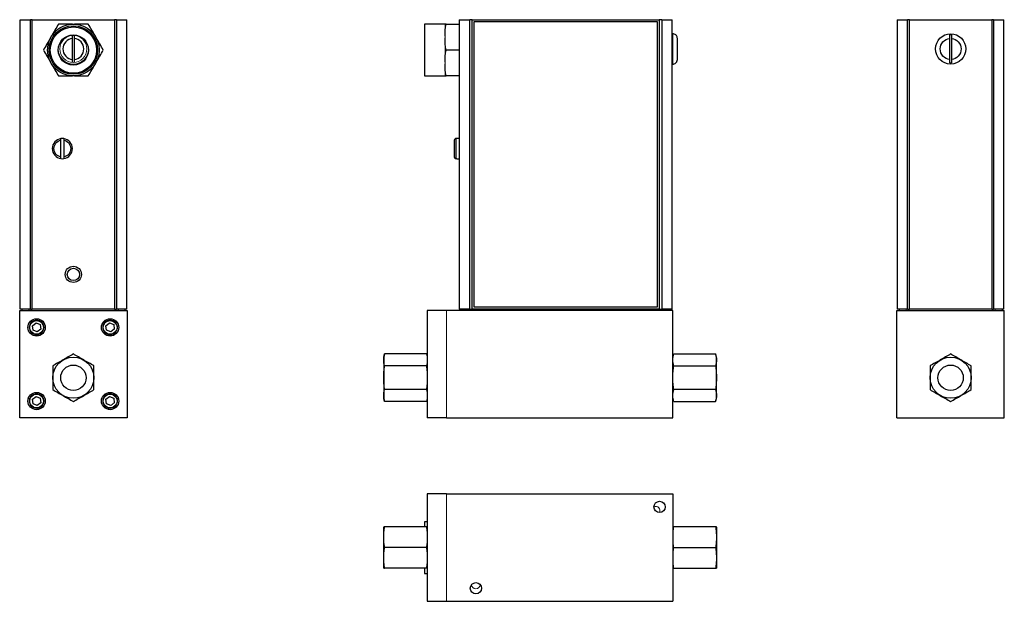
# Model space of a CAD drawing. Header units: inches. Extents: x 7 to 26.1, y 1 to 21.5.
# Tile 1 of 4: x 7 to 24.8, y 1 to 11.6. Entities that reach past the tile are written whole.
import ezdxf

# ---------------------------------------------------------------- set-up
doc = ezdxf.new("R2010")
doc.units = ezdxf.units.IN
doc.header["$MEASUREMENT"] = 0

msp = doc.modelspace()

# ---------------------------------------------------------------- linework, layer by layer
at = {"color": 7, "linetype": 'Continuous', "lineweight": 25}
for p, q in [((6.97, 11.579), (7.158, 11.579)), ((6.97, 6.329), (6.97, 11.579)), ((7.191, 11.579), (7.158, 11.579)), ((7.158, 6.329), (7.158, 11.579)), ((7.191, 11.579), (8.686, 11.579)), ((7.191, 6.329), (7.191, 11.579)), ((8.718, 11.579), (8.686, 11.579)), ((8.686, 11.579), (8.686, 6.329)), ((8.718, 11.579), (8.906, 11.579)), ((8.718, 11.579), (8.718, 6.329)), ((8.906, 6.329), (8.906, 11.579)), ((14.683, 11.499), (14.308, 11.499)), ((14.308, 11.499), (14.308, 10.559)), ((14.703, 11.499), (14.943, 11.499)), ((14.943, 11.579), (15.131, 11.579)), ((14.943, 11.579), (14.943, 6.329)), ((15.178, 11.579), (15.131, 11.579)), ((15.131, 6.329), (15.131, 11.579)), ((15.178, 6.329), (15.178, 11.579)), ((15.178, 11.579), (18.571, 11.579)), ((18.539, 11.539), (15.209, 11.539)), ((15.209, 11.539), (15.209, 6.369)), ((18.539, 6.369), (18.539, 11.539)), ((18.617, 11.579), (18.571, 11.579)), ((18.571, 11.579), (18.571, 6.329)), ((18.617, 11.579), (18.805, 11.579)), ((18.617, 11.579), (18.617, 6.329)), ((18.805, 6.329), (18.805, 11.579)), ((22.892, 11.579), (23.08, 11.579)), ((22.892, 11.579), (22.892, 6.329)), ((23.112, 11.579), (23.08, 11.579)), ((23.08, 6.329), (23.08, 11.579)), ((23.112, 11.579), (24.607, 11.579)), ((23.112, 6.329), (23.112, 11.579)), ((24.64, 11.579), (24.607, 11.579)), ((24.607, 11.579), (24.607, 6.329)), ((24.64, 11.579), (24.828, 11.579)), ((24.64, 11.579), (24.64, 6.329)), ((24.828, 6.329), (24.828, 11.579)), ((7.923, 10.803), (7.923, 11.295)), ((7.953, 11.295), (7.953, 10.803)), ((18.815, 11.324), (18.805, 11.324)), ((18.87, 11.303), (18.87, 11.304)), ((23.845, 10.86), (23.845, 11.238)), ((23.875, 11.238), (23.875, 10.86)), ((14.943, 11.029), (14.703, 11.029)), ((18.805, 10.774), (18.815, 10.774)), ((18.87, 10.794), (18.87, 10.795)), ((14.308, 10.559), (14.683, 10.559)), ((14.943, 10.559), (14.703, 10.559)), ((7.713, 9.09), (7.713, 9.392)), ((7.763, 9.392), (7.763, 9.09)), ((14.882, 9.422), (14.882, 9.06)), ((14.898, 9.422), (14.882, 9.422)), ((14.943, 9.424), (14.898, 9.424)), ((14.898, 9.424), (14.898, 9.422)), ((14.882, 9.06), (14.898, 9.06)), ((14.898, 9.06), (14.898, 9.058)), ((14.898, 9.058), (14.943, 9.058)), ((6.964, 4.355), (6.964, 6.304)), ((6.964, 6.304), (8.913, 6.304)), ((7.158, 6.329), (6.97, 6.329)), ((7.003, 6.329), (7.003, 6.304)), ((7.128, 6.329), (7.128, 6.304)), ((7.158, 6.329), (7.191, 6.329)), ((8.686, 6.329), (7.191, 6.329)), ((8.686, 6.329), (8.718, 6.329)), ((8.906, 6.329), (8.718, 6.329)), ((8.748, 6.329), (8.748, 6.304)), ((8.873, 6.329), (8.873, 6.304)), ((8.913, 6.304), (8.913, 4.355)), ((14.712, 6.304), (14.361, 6.304)), ((14.361, 6.304), (14.361, 4.355)), ((18.818, 6.304), (14.712, 6.304)), ((15.131, 6.329), (14.943, 6.329)), ((14.969, 6.329), (14.969, 6.304)), ((15.094, 6.329), (15.094, 6.304)), ((15.131, 6.329), (15.178, 6.329)), ((18.571, 6.329), (15.178, 6.329)), ((15.209, 6.369), (18.539, 6.369)), ((18.571, 6.329), (18.617, 6.329)), ((18.805, 6.329), (18.617, 6.329)), ((18.654, 6.329), (18.654, 6.304)), ((18.818, 4.355), (18.818, 6.304)), ((22.885, 6.304), (24.834, 6.304)), ((22.885, 4.355), (22.885, 6.304)), ((23.08, 6.329), (22.892, 6.329)), ((22.925, 6.329), (22.925, 6.304)), ((23.08, 6.329), (23.112, 6.329)), ((24.607, 6.329), (23.112, 6.329)), ((24.607, 6.329), (24.64, 6.329)), ((24.828, 6.329), (24.64, 6.329)), ((24.795, 6.329), (24.795, 6.304)), ((24.834, 4.355), (24.834, 6.304)), ((7.196, 6.028), (7.26, 6.078)), ((7.26, 6.078), (7.335, 6.047)), ((8.53, 6.028), (8.595, 6.078)), ((8.595, 6.078), (8.67, 6.047)), ((7.206, 5.947), (7.196, 6.028)), ((7.282, 5.916), (7.206, 5.947)), ((7.346, 5.966), (7.282, 5.916)), ((7.335, 6.047), (7.346, 5.966)), ((8.541, 5.947), (8.53, 6.028)), ((8.616, 5.916), (8.541, 5.947)), ((8.681, 5.966), (8.616, 5.916)), ((8.67, 6.047), (8.681, 5.966)), ((13.586, 5.515), (13.57, 5.457)), ((13.57, 5.457), (13.57, 5.407)), ((13.57, 5.407), (13.57, 4.71)), ((14.346, 5.515), (13.586, 5.515)), ((18.834, 5.515), (19.594, 5.515)), ((19.609, 5.457), (19.594, 5.515)), ((19.609, 5.407), (19.609, 5.457)), ((19.609, 4.71), (19.609, 5.407)), ((14.346, 5.299), (13.586, 5.299)), ((18.834, 5.299), (19.594, 5.299)), ((14.346, 4.868), (13.586, 4.868)), ((19.594, 4.868), (18.834, 4.868)), ((7.196, 4.693), (7.26, 4.743)), ((7.206, 4.613), (7.196, 4.693)), ((7.26, 4.743), (7.335, 4.712)), ((7.335, 4.712), (7.346, 4.631)), ((8.53, 4.693), (8.595, 4.743)), ((8.541, 4.613), (8.53, 4.693)), ((8.595, 4.743), (8.67, 4.712)), ((8.67, 4.712), (8.681, 4.631)), ((13.57, 4.71), (13.586, 4.652)), ((14.346, 4.652), (13.586, 4.652)), ((18.834, 4.652), (19.594, 4.652)), ((19.594, 4.652), (19.609, 4.71)), ((7.282, 4.582), (7.206, 4.613)), ((7.346, 4.631), (7.282, 4.582)), ((7.302, 4.508), (7.302, 4.531)), ((8.616, 4.582), (8.541, 4.613)), ((8.574, 4.531), (8.574, 4.508)), ((8.913, 4.355), (6.964, 4.355)), ((14.712, 4.355), (14.361, 4.355)), ((14.712, 4.355), (18.818, 4.355)), ((22.885, 4.355), (24.834, 4.355)), ((14.361, 2.978), (14.361, 1.029)), ((14.712, 2.978), (14.361, 2.978)), ((14.712, 2.978), (18.818, 2.978)), ((18.818, 2.978), (18.818, 1.029)), ((13.57, 2.377), (13.57, 2.376)), ((13.57, 1.63), (13.57, 2.376)), ((14.346, 2.377), (13.586, 2.377)), ((14.361, 2.473), (14.308, 2.473)), ((14.308, 2.473), (14.308, 2.377)), ((19.594, 2.377), (18.834, 2.377)), ((19.609, 2.376), (19.609, 2.377)), ((19.609, 2.376), (19.609, 1.63)), ((14.346, 2.003), (13.586, 2.003)), ((18.834, 2.003), (19.594, 2.003)), ((13.57, 1.63), (13.57, 1.629)), ((14.346, 1.629), (13.586, 1.629)), ((14.308, 1.629), (14.308, 1.533)), ((18.834, 1.629), (19.594, 1.629)), ((19.609, 1.629), (19.609, 1.63)), ((14.308, 1.533), (14.361, 1.533)), ((14.361, 1.029), (14.712, 1.029)), ((14.712, 1.029), (18.818, 1.029))]:
    msp.add_line(p, q, dxfattribs=at)
at = {"color": 144, "linetype": 'Continuous', "lineweight": 18}
for p, q in [((7.938, 11.499), (7.92, 11.499)), ((7.957, 11.499), (7.938, 11.499)), ((14.683, 11.28), (14.683, 11.499)), ((7.531, 11.264), (7.522, 11.248)), ((7.54, 11.28), (7.531, 11.264)), ((8.345, 11.264), (8.336, 11.28)), ((8.354, 11.248), (8.345, 11.264)), ((14.683, 11.264), (14.683, 11.28)), ((14.683, 11.248), (14.683, 11.264)), ((14.683, 10.81), (14.683, 11.248)), ((7.522, 10.81), (7.531, 10.794)), ((7.531, 10.794), (7.54, 10.778)), ((8.336, 10.778), (8.345, 10.794)), ((8.345, 10.794), (8.354, 10.81)), ((14.683, 10.794), (14.683, 10.81)), ((14.683, 10.778), (14.683, 10.794)), ((14.683, 10.559), (14.683, 10.778)), ((7.92, 10.559), (7.938, 10.559)), ((7.938, 10.559), (7.957, 10.559)), ((14.712, 6.304), (14.712, 4.355)), ((18.779, 6.304), (18.779, 6.329)), ((23.05, 6.304), (23.05, 6.329)), ((24.67, 6.329), (24.67, 6.304)), ((7.144, 4.71), (7.121, 4.71)), ((8.756, 4.71), (8.732, 4.71)), ((8.681, 4.631), (8.616, 4.582)), ((14.712, 2.978), (14.712, 1.029))]:
    msp.add_line(p, q, dxfattribs=at)
at = {"color": 8, "linetype": 'Continuous', "lineweight": 25}
msp.add_line((18.815, 10.774), (18.815, 11.324), dxfattribs=at)
at = {"color": 7, "linetype": 'Continuous', "lineweight": 25}
for centre, radius in [((7.938, 11.029), 0.47), ((7.938, 11.029), 0.44), ((7.938, 11.029), 0.42), ((7.938, 11.029), 0.275), ((23.86, 11.049), 0.275), ((7.938, 6.959), 0.147), ((7.938, 6.959), 0.111), ((7.271, 5.997), 0.157), ((7.271, 5.997), 0.125), ((8.605, 5.997), 0.157), ((8.605, 5.997), 0.125), ((7.938, 5.084), 0.373), ((23.86, 5.084), 0.373), ((7.938, 5.084), 0.23), ((23.86, 5.084), 0.23), ((7.271, 4.662), 0.157), ((7.271, 4.662), 0.125), ((8.605, 4.662), 0.157), ((8.605, 4.662), 0.125), ((18.578, 2.741), 0.102), ((15.243, 1.265), 0.102)]:
    msp.add_circle(centre, radius, dxfattribs=at)
at = {"color": 144, "linetype": 'Continuous', "lineweight": 18}
for centre, radius in [((7.938, 11.049), 0.246), ((7.271, 5.997), 0.135), ((8.605, 5.997), 0.135), ((7.271, 4.662), 0.135), ((8.605, 4.662), 0.135)]:
    msp.add_circle(centre, radius, dxfattribs=at)
for centre, radius, start, end in [((7.938, 11.029), 0.47, 92.2387, 147.7613), ((7.938, 11.029), 0.47, 32.2387, 87.7613), ((7.938, 11.029), 0.47, 152.2387, 207.7613), ((7.938, 11.029), 0.47, 332.2387, 27.7613), ((7.938, 11.049), 0.275, 180.6498, 270), ((7.938, 11.049), 0.275, 270, 359.3502), ((7.938, 11.029), 0.47, 212.2387, 267.7613), ((7.938, 11.029), 0.47, 272.2387, 327.7613), ((18.505, 2.671), 0.0787, 336.6071, 111.8233), ((15.243, 1.336), 0.0787, 184.0646, 355.9354)]:
    msp.add_arc(centre, radius, start, end, dxfattribs=at)
at = {"color": 7, "linetype": 'Continuous', "lineweight": 25}
for centre, radius, start, end in [((18.815, 11.239), 0.085, 49.6798, 90), ((23.86, 11.049), 0.255, 86.6252, 93.3748), ((18.815, 10.859), 0.085, 270, 310.3202), ((23.86, 11.049), 0.255, 266.6252, 273.3748), ((7.738, 9.241), 0.183, 97.7835, 262.2165), ((7.738, 9.241), 0.183, 82.2165, 97.7835), ((7.738, 9.241), 0.183, 277.7835, 82.2165), ((7.738, 9.241), 0.183, 262.2165, 277.7835)]:
    msp.add_arc(centre, radius, start, end, dxfattribs=at)
for points in [[(7.667, 11.499), (7.625, 11.426), (7.583, 11.353), (7.54, 11.28)], [(7.92, 11.499), (7.835, 11.499), (7.751, 11.499), (7.667, 11.499)], [(8.209, 11.499), (8.126, 11.499), (8.041, 11.499), (7.957, 11.499)], [(8.336, 11.28), (8.294, 11.353), (8.251, 11.426), (8.209, 11.499)], [(14.683, 11.28), (14.684, 11.353), (14.691, 11.426), (14.703, 11.499)], [(14.703, 11.499), (14.691, 11.499), (14.684, 11.499), (14.683, 11.499)], [(7.522, 11.248), (7.48, 11.175), (7.437, 11.102), (7.395, 11.029)], [(8.481, 11.029), (8.439, 11.102), (8.397, 11.175), (8.354, 11.248)], [(14.703, 11.029), (14.691, 11.102), (14.684, 11.175), (14.683, 11.248)], [(7.395, 11.029), (7.437, 10.956), (7.48, 10.883), (7.522, 10.81)], [(8.354, 10.81), (8.397, 10.883), (8.439, 10.956), (8.481, 11.029)], [(14.683, 10.81), (14.684, 10.883), (14.691, 10.956), (14.703, 11.029)], [(7.54, 10.778), (7.583, 10.705), (7.625, 10.632), (7.667, 10.559)], [(8.209, 10.559), (8.251, 10.632), (8.294, 10.705), (8.336, 10.778)], [(14.703, 10.559), (14.691, 10.632), (14.684, 10.705), (14.683, 10.778)], [(7.667, 10.559), (7.751, 10.559), (7.835, 10.559), (7.92, 10.559)], [(7.957, 10.559), (8.041, 10.559), (8.126, 10.559), (8.209, 10.559)], [(14.683, 10.559), (14.684, 10.559), (14.691, 10.559), (14.703, 10.559)]]:
    msp.add_open_spline(points, degree=3, dxfattribs=at)
for points, knots in [([(18.9, 11.238), (18.9, 11.245), (18.899, 11.251), (18.897, 11.263), (18.895, 11.269), (18.887, 11.285), (18.88, 11.295), (18.87, 11.303)], [0, 0, 0, 0, 0.25, 0.25, 0.5, 0.5, 1, 1, 1, 1]), ([(23.845, 11.238), (23.845, 11.245), (23.845, 11.251), (23.845, 11.263), (23.845, 11.269), (23.845, 11.285), (23.845, 11.295), (23.845, 11.303)], [0, 0, 0, 0, 0.25, 0.25, 0.5, 0.5, 1, 1, 1, 1]), ([(23.875, 11.303), (23.875, 11.299), (23.875, 11.295), (23.875, 11.285), (23.875, 11.28), (23.875, 11.263), (23.875, 11.251), (23.875, 11.238)], [0, 0, 0, 0, 0.25, 0.25, 0.5, 0.5, 1, 1, 1, 1]), ([(7.923, 11.238), (7.876, 11.235), (7.831, 11.213), (7.766, 11.143), (7.748, 11.097), (7.748, 11.001), (7.766, 10.955), (7.831, 10.885), (7.876, 10.863), (7.923, 10.86)], [0, 0, 0, 0, 0.25, 0.25, 0.5, 0.5, 0.75, 0.75, 1, 1, 1, 1]), ([(7.953, 10.86), (8.001, 10.863), (8.045, 10.885), (8.11, 10.955), (8.128, 11.001), (8.128, 11.097), (8.11, 11.143), (8.045, 11.213), (8.001, 11.235), (7.953, 11.238)], [0, 0, 0, 0, 0.25, 0.25, 0.5, 0.5, 0.75, 0.75, 1, 1, 1, 1]), ([(18.9, 10.86), (18.9, 10.863), (18.9, 10.885), (18.9, 10.955), (18.9, 11.001), (18.9, 11.097), (18.9, 11.143), (18.9, 11.213), (18.9, 11.235), (18.9, 11.238)], [0, 0, 0, 0, 0.25, 0.25, 0.5, 0.5, 0.75, 0.75, 1, 1, 1, 1]), ([(23.845, 10.86), (23.797, 10.863), (23.753, 10.885), (23.688, 10.955), (23.67, 11.001), (23.67, 11.097), (23.688, 11.143), (23.753, 11.213), (23.797, 11.235), (23.845, 11.238)], [0, 0, 0, 0, 0.25, 0.25, 0.5, 0.5, 0.75, 0.75, 1, 1, 1, 1]), ([(23.875, 11.238), (23.922, 11.235), (23.967, 11.213), (24.032, 11.143), (24.05, 11.097), (24.05, 11.001), (24.032, 10.955), (23.967, 10.885), (23.922, 10.863), (23.875, 10.86)], [0, 0, 0, 0, 0.25, 0.25, 0.5, 0.5, 0.75, 0.75, 1, 1, 1, 1]), ([(18.87, 10.795), (18.875, 10.799), (18.879, 10.803), (18.886, 10.813), (18.89, 10.818), (18.897, 10.835), (18.9, 10.847), (18.9, 10.86)], [0, 0, 0, 0, 0.25, 0.25, 0.5, 0.5, 1, 1, 1, 1]), ([(23.845, 10.795), (23.845, 10.799), (23.845, 10.803), (23.845, 10.813), (23.845, 10.818), (23.845, 10.835), (23.845, 10.847), (23.845, 10.86)], [0, 0, 0, 0, 0.25, 0.25, 0.5, 0.5, 1, 1, 1, 1]), ([(23.875, 10.86), (23.875, 10.853), (23.875, 10.847), (23.875, 10.835), (23.875, 10.829), (23.875, 10.813), (23.875, 10.803), (23.875, 10.795)], [0, 0, 0, 0, 0.25, 0.25, 0.5, 0.5, 1, 1, 1, 1]), ([(7.713, 9.09), (7.678, 9.096), (7.645, 9.115), (7.598, 9.17), (7.585, 9.205), (7.585, 9.277), (7.598, 9.312), (7.645, 9.368), (7.678, 9.386), (7.713, 9.392)], [0, 0, 0, 0, 0.25, 0.25, 0.5, 0.5, 0.75, 0.75, 1, 1, 1, 1]), ([(7.713, 9.392), (7.713, 9.396), (7.713, 9.4), (7.713, 9.407), (7.713, 9.41), (7.713, 9.419), (7.713, 9.422), (7.713, 9.422)], [0, 0, 0, 0, 0.25, 0.25, 0.5, 0.5, 1, 1, 1, 1]), ([(7.763, 9.422), (7.763, 9.422), (7.763, 9.421), (7.763, 9.418), (7.763, 9.416), (7.763, 9.408), (7.763, 9.4), (7.763, 9.392)], [0, 0, 0, 0, 0.25, 0.25, 0.5, 0.5, 1, 1, 1, 1]), ([(7.763, 9.392), (7.799, 9.386), (7.831, 9.368), (7.878, 9.312), (7.891, 9.277), (7.891, 9.205), (7.878, 9.17), (7.831, 9.115), (7.799, 9.096), (7.763, 9.09)], [0, 0, 0, 0, 0.25, 0.25, 0.5, 0.5, 0.75, 0.75, 1, 1, 1, 1]), ([(14.882, 9.422), (14.878, 9.422), (14.874, 9.421), (14.866, 9.418), (14.863, 9.416), (14.855, 9.408), (14.852, 9.4), (14.852, 9.392)], [0, 0, 0, 0, 0.25, 0.25, 0.5, 0.5, 1, 1, 1, 1]), ([(14.852, 9.392), (14.852, 9.386), (14.852, 9.368), (14.852, 9.312), (14.852, 9.277), (14.852, 9.205), (14.852, 9.17), (14.852, 9.115), (14.852, 9.096), (14.852, 9.09)], [0, 0, 0, 0, 0.25, 0.25, 0.5, 0.5, 0.75, 0.75, 1, 1, 1, 1]), ([(7.713, 9.06), (7.713, 9.06), (7.713, 9.061), (7.713, 9.064), (7.713, 9.066), (7.713, 9.075), (7.713, 9.082), (7.713, 9.09)], [0, 0, 0, 0, 0.25, 0.25, 0.5, 0.5, 1, 1, 1, 1]), ([(7.763, 9.09), (7.763, 9.086), (7.763, 9.082), (7.763, 9.075), (7.763, 9.072), (7.763, 9.063), (7.763, 9.06), (7.763, 9.06)], [0, 0, 0, 0, 0.25, 0.25, 0.5, 0.5, 1, 1, 1, 1]), ([(14.852, 9.09), (14.852, 9.086), (14.852, 9.082), (14.855, 9.075), (14.858, 9.072), (14.866, 9.063), (14.874, 9.06), (14.882, 9.06)], [0, 0, 0, 0, 0.25, 0.25, 0.5, 0.5, 1, 1, 1, 1]), ([(7.938, 5.515), (7.907, 5.497), (7.876, 5.479), (7.813, 5.443), (7.751, 5.407), (7.689, 5.371), (7.626, 5.335), (7.595, 5.317), (7.564, 5.299)], [0, 0, 0, 0, 0.25, 0.25, 0.5, 0.75, 0.75, 1, 1, 1, 1]), ([(8.312, 5.299), (8.281, 5.317), (8.25, 5.335), (8.187, 5.371), (8.125, 5.407), (8.063, 5.443), (8, 5.479), (7.969, 5.497), (7.938, 5.515)], [0, 0, 0, 0, 0.25, 0.25, 0.5, 0.75, 0.75, 1, 1, 1, 1]), ([(13.586, 5.299), (13.581, 5.317), (13.577, 5.335), (13.572, 5.371), (13.569, 5.407), (13.572, 5.443), (13.577, 5.479), (13.581, 5.497), (13.586, 5.515)], [0, 0, 0, 0, 0.25, 0.25, 0.5, 0.75, 0.75, 1, 1, 1, 1]), ([(19.594, 5.515), (19.598, 5.497), (19.602, 5.479), (19.608, 5.443), (19.61, 5.407), (19.608, 5.371), (19.602, 5.335), (19.598, 5.317), (19.594, 5.299)], [0, 0, 0, 0, 0.25, 0.25, 0.5, 0.75, 0.75, 1, 1, 1, 1]), ([(23.86, 5.515), (23.829, 5.497), (23.797, 5.479), (23.735, 5.443), (23.673, 5.407), (23.61, 5.371), (23.548, 5.335), (23.517, 5.317), (23.486, 5.299)], [0, 0, 0, 0, 0.25, 0.25, 0.5, 0.75, 0.75, 1, 1, 1, 1]), ([(24.234, 5.299), (24.203, 5.317), (24.171, 5.335), (24.109, 5.371), (24.047, 5.407), (23.984, 5.443), (23.922, 5.479), (23.891, 5.497), (23.86, 5.515)], [0, 0, 0, 0, 0.25, 0.25, 0.5, 0.75, 0.75, 1, 1, 1, 1]), ([(7.564, 5.299), (7.564, 5.264), (7.564, 5.228), (7.564, 5.156), (7.564, 5.084), (7.564, 5.012), (7.564, 4.94), (7.564, 4.904), (7.564, 4.868)], [0, 0, 0, 0, 0.25, 0.25, 0.5, 0.75, 0.75, 1, 1, 1, 1]), ([(8.312, 4.868), (8.312, 4.904), (8.312, 4.94), (8.312, 5.012), (8.312, 5.084), (8.312, 5.156), (8.312, 5.228), (8.312, 5.264), (8.312, 5.299)], [0, 0, 0, 0, 0.25, 0.25, 0.5, 0.75, 0.75, 1, 1, 1, 1]), ([(13.586, 4.868), (13.581, 4.904), (13.577, 4.94), (13.572, 5.012), (13.569, 5.084), (13.572, 5.156), (13.577, 5.228), (13.581, 5.264), (13.586, 5.299)], [0, 0, 0, 0, 0.25, 0.25, 0.5, 0.75, 0.75, 1, 1, 1, 1]), ([(19.594, 5.299), (19.598, 5.264), (19.602, 5.228), (19.608, 5.156), (19.61, 5.084), (19.608, 5.012), (19.602, 4.94), (19.598, 4.904), (19.594, 4.868)], [0, 0, 0, 0, 0.25, 0.25, 0.5, 0.75, 0.75, 1, 1, 1, 1]), ([(23.486, 5.299), (23.486, 5.264), (23.486, 5.228), (23.486, 5.156), (23.486, 5.084), (23.486, 5.012), (23.486, 4.94), (23.486, 4.904), (23.486, 4.868)], [0, 0, 0, 0, 0.25, 0.25, 0.5, 0.75, 0.75, 1, 1, 1, 1]), ([(24.234, 4.868), (24.234, 4.904), (24.234, 4.94), (24.234, 5.012), (24.234, 5.084), (24.234, 5.156), (24.234, 5.228), (24.234, 5.264), (24.234, 5.299)], [0, 0, 0, 0, 0.25, 0.25, 0.5, 0.75, 0.75, 1, 1, 1, 1]), ([(7.564, 4.868), (7.595, 4.85), (7.626, 4.832), (7.689, 4.796), (7.751, 4.76), (7.813, 4.724), (7.876, 4.688), (7.907, 4.67), (7.938, 4.652)], [0, 0, 0, 0, 0.25, 0.25, 0.5, 0.75, 0.75, 1, 1, 1, 1]), ([(7.938, 4.652), (7.969, 4.67), (8, 4.688), (8.063, 4.724), (8.125, 4.76), (8.187, 4.796), (8.25, 4.832), (8.281, 4.85), (8.312, 4.868)], [0, 0, 0, 0, 0.25, 0.25, 0.5, 0.75, 0.75, 1, 1, 1, 1]), ([(13.586, 4.652), (13.581, 4.67), (13.577, 4.688), (13.572, 4.724), (13.569, 4.76), (13.572, 4.796), (13.577, 4.832), (13.581, 4.85), (13.586, 4.868)], [0, 0, 0, 0, 0.25, 0.25, 0.5, 0.75, 0.75, 1, 1, 1, 1]), ([(19.594, 4.868), (19.598, 4.85), (19.602, 4.832), (19.608, 4.796), (19.61, 4.76), (19.608, 4.724), (19.602, 4.688), (19.598, 4.67), (19.594, 4.652)], [0, 0, 0, 0, 0.25, 0.25, 0.5, 0.75, 0.75, 1, 1, 1, 1]), ([(23.486, 4.868), (23.517, 4.85), (23.548, 4.832), (23.61, 4.796), (23.673, 4.76), (23.735, 4.724), (23.797, 4.688), (23.829, 4.67), (23.86, 4.652)], [0, 0, 0, 0, 0.25, 0.25, 0.5, 0.75, 0.75, 1, 1, 1, 1]), ([(23.86, 4.652), (23.891, 4.67), (23.922, 4.688), (23.984, 4.724), (24.047, 4.76), (24.109, 4.796), (24.171, 4.832), (24.203, 4.85), (24.234, 4.868)], [0, 0, 0, 0, 0.25, 0.25, 0.5, 0.75, 0.75, 1, 1, 1, 1]), ([(13.586, 2.003), (13.581, 2.034), (13.577, 2.066), (13.572, 2.128), (13.569, 2.19), (13.572, 2.253), (13.577, 2.315), (13.581, 2.346), (13.586, 2.377)], [0, 0, 0, 0, 0.25, 0.25, 0.5, 0.75, 0.75, 1, 1, 1, 1]), ([(13.586, 2.377), (13.581, 2.377), (13.577, 2.377), (13.572, 2.377), (13.57, 2.377), (13.57, 2.377)], [0, 0, 0, 0, 0.5, 0.5, 1, 1, 1, 1]), ([(19.594, 2.377), (19.598, 2.346), (19.602, 2.315), (19.608, 2.253), (19.61, 2.19), (19.608, 2.128), (19.602, 2.066), (19.598, 2.034), (19.594, 2.003)], [0, 0, 0, 0, 0.25, 0.25, 0.5, 0.75, 0.75, 1, 1, 1, 1]), ([(19.609, 2.377), (19.608, 2.377), (19.607, 2.377), (19.6, 2.377), (19.596, 2.377), (19.594, 2.377)], [0, 0, 0, 0, 0.494243, 0.746847, 1, 1, 1, 1]), ([(13.586, 1.629), (13.581, 1.66), (13.577, 1.692), (13.572, 1.754), (13.569, 1.816), (13.572, 1.879), (13.577, 1.941), (13.581, 1.972), (13.586, 2.003)], [0, 0, 0, 0, 0.25, 0.25, 0.5, 0.75, 0.75, 1, 1, 1, 1]), ([(19.594, 2.003), (19.598, 1.972), (19.602, 1.941), (19.608, 1.879), (19.61, 1.816), (19.608, 1.754), (19.602, 1.692), (19.598, 1.66), (19.594, 1.629)], [0, 0, 0, 0, 0.25, 0.25, 0.5, 0.75, 0.75, 1, 1, 1, 1]), ([(13.57, 1.629), (13.571, 1.629), (13.572, 1.629), (13.579, 1.629), (13.583, 1.629), (13.586, 1.629)], [0, 0, 0, 0, 0.494243, 0.746847, 1, 1, 1, 1]), ([(19.594, 1.629), (19.598, 1.629), (19.602, 1.629), (19.608, 1.629), (19.609, 1.629), (19.609, 1.629)], [0, 0, 0, 0, 0.5, 0.5, 1, 1, 1, 1])]:
    msp.add_open_spline(points, degree=3, knots=knots, dxfattribs=at)
at = {"color": 144, "linetype": 'Continuous', "lineweight": 18}
for points in [[(14.346, 5.515), (14.35, 5.497), (14.354, 5.479), (14.36, 5.443), (14.362, 5.407), (14.36, 5.371), (14.354, 5.335), (14.35, 5.317), (14.346, 5.299)], [(18.834, 5.299), (18.829, 5.317), (18.825, 5.335), (18.82, 5.371), (18.817, 5.407), (18.82, 5.443), (18.825, 5.479), (18.829, 5.497), (18.834, 5.515)], [(14.346, 5.299), (14.35, 5.264), (14.354, 5.228), (14.36, 5.156), (14.362, 5.084), (14.36, 5.012), (14.354, 4.94), (14.35, 4.904), (14.346, 4.868)], [(18.834, 4.868), (18.829, 4.904), (18.825, 4.94), (18.82, 5.012), (18.817, 5.084), (18.82, 5.156), (18.825, 5.228), (18.829, 5.264), (18.834, 5.299)], [(14.346, 4.868), (14.35, 4.85), (14.354, 4.832), (14.36, 4.796), (14.362, 4.76), (14.36, 4.724), (14.354, 4.688), (14.35, 4.67), (14.346, 4.652)], [(18.834, 4.652), (18.829, 4.67), (18.825, 4.688), (18.82, 4.724), (18.817, 4.76), (18.82, 4.796), (18.825, 4.832), (18.829, 4.85), (18.834, 4.868)], [(14.346, 2.377), (14.35, 2.346), (14.354, 2.315), (14.36, 2.253), (14.362, 2.19), (14.36, 2.128), (14.354, 2.066), (14.35, 2.034), (14.346, 2.003)], [(14.346, 2.377), (14.35, 2.377), (14.354, 2.377), (14.36, 2.377), (14.362, 2.377), (14.36, 2.377), (14.354, 2.377), (14.35, 2.377), (14.346, 2.377)], [(18.834, 2.003), (18.829, 2.034), (18.825, 2.066), (18.82, 2.128), (18.817, 2.19), (18.82, 2.253), (18.825, 2.315), (18.829, 2.346), (18.834, 2.377)], [(18.834, 2.377), (18.829, 2.377), (18.825, 2.377), (18.82, 2.377), (18.817, 2.377), (18.82, 2.377), (18.825, 2.377), (18.829, 2.377), (18.834, 2.377)], [(14.346, 2.003), (14.35, 1.972), (14.354, 1.941), (14.36, 1.879), (14.362, 1.816), (14.36, 1.754), (14.354, 1.692), (14.35, 1.66), (14.346, 1.629)], [(18.834, 1.629), (18.829, 1.66), (18.825, 1.692), (18.82, 1.754), (18.817, 1.816), (18.82, 1.879), (18.825, 1.941), (18.829, 1.972), (18.834, 2.003)], [(14.346, 1.629), (14.35, 1.629), (14.354, 1.629), (14.36, 1.629), (14.362, 1.629), (14.36, 1.629), (14.354, 1.629), (14.35, 1.629), (14.346, 1.629)], [(18.834, 1.629), (18.829, 1.629), (18.825, 1.629), (18.82, 1.629), (18.817, 1.629), (18.82, 1.629), (18.825, 1.629), (18.829, 1.629), (18.834, 1.629)]]:
    msp.add_open_spline(points, degree=3, knots=[0, 0, 0, 0, 0.25, 0.25, 0.5, 0.75, 0.75, 1, 1, 1, 1], dxfattribs=at)

doc.saveas('drawing.dxf')
